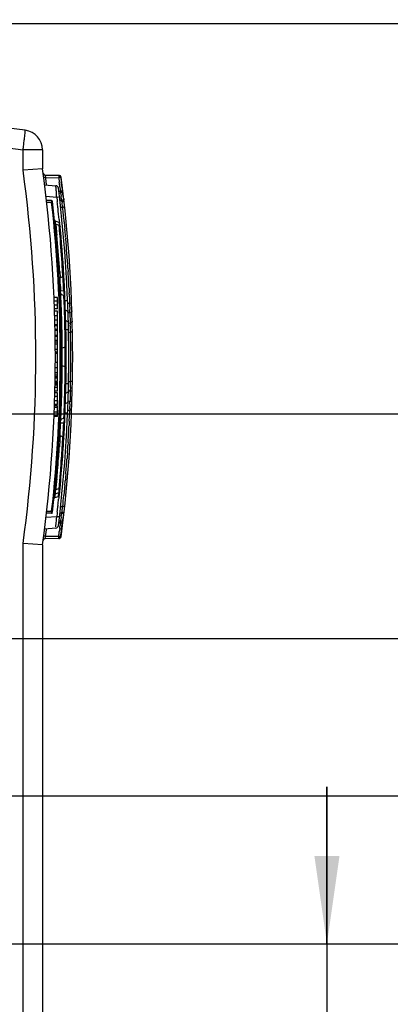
# Model space of a CAD drawing. Header units: inches. Extents: x 0 to 117, y 0 to 83.
# Tile 30 of 60: x 58.53 to 61.47, y 67.91 to 75.74. Entities that reach past the tile are written whole.
import ezdxf

# ---------------------------------------------------------------- set-up
doc = ezdxf.new("R2010")
doc.units = ezdxf.units.IN
doc.header["$LTSCALE"] = 6.431102
doc.header["$MEASUREMENT"] = 0
doc.layers.get('0').update_dxf_attribs({"linetype": 'CONTINUOUS'})
doc.styles.get("Standard").update_dxf_attribs({"font": 'txt', "width": 0.8})
doc.dimstyles.new('DIMSTYLE_1', dxfattribs={"dimtxt": 0.78125, "dimasz": 0.7, "dimexe": 0.18, "dimexo": 0.0625, "dimgap": 0.09, "dimtad": 1, "dimdec": 0, "dimzin": 4, "dimdsep": 46, "dimtxsty": 'STANDARD', "dimblk": '_FILLED', "dimblk1": '_FILLED', "dimblk2": '_FILLED', "dimcen": 0.09, "dimadec": 0, "dimazin": 0, "dimtfac": 1, "dimtdec": 0, "dimtofl": 0, "dimtmove": 0, "dimatfit": 3, "dimldrblk": '_FILLED', "dimfxl": 1, "dimtolj": 1, "dimtzin": 4, "dimarcsym": 0})
doc.dimstyles.new('DIMSTYLE_2', dxfattribs={"dimtxt": 0.78125, "dimasz": 0.7, "dimexe": 0.18, "dimexo": 0.0625, "dimgap": 0.09, "dimtad": 1, "dimdec": 3, "dimzin": 4, "dimdsep": 46, "dimtxsty": 'STANDARD', "dimblk": '_FILLED', "dimblk1": '_FILLED', "dimblk2": '_FILLED', "dimcen": 0.09, "dimadec": 0, "dimazin": 0, "dimtfac": 1, "dimtdec": 3, "dimtofl": 0, "dimtmove": 0, "dimatfit": 3, "dimldrblk": '_FILLED', "dimfxl": 1, "dimtolj": 1, "dimtzin": 4, "dimarcsym": 0})

# ---------------------------------------------------------------- blocks, each defined once
blk = doc.blocks.new('_FILLED')
at = {"color": 0, "linetype": 'BYBLOCK'}
blk.add_solid([(0, 0), (-1, 0.143), (-1, -0.143)], dxfattribs=at)
blk = doc.blocks.new('*D4')
at = {"color": 7, "linetype": 'CONTINUOUS'}
for p, q in [((55.4323, 74.3241), (55.4323, 76.9669)), ((56.7316, 69.5858), (56.7316, 76.9669)), ((55.4323, 76.5919), (54.1823, 76.5919)), ((54.1823, 76.5919), (56.0819, 76.5919)), ((59.1591, 76.5919), (56.0819, 76.5919)), ((56.7316, 76.5919), (59.1591, 76.5919))]:
    blk.add_line(p, q, dxfattribs=at)
at = {"color": 7, "linetype": 'CONTINUOUS', "xscale": 0.7, "yscale": 0.7, "zscale": 0.7}
blk.add_blockref('_FILLED', (55.4323, 76.5919), dxfattribs=at)
at = {"color": 7, "linetype": 'CONTINUOUS', "xscale": 0.7, "yscale": 0.7, "zscale": 0.7, "rotation": 180}
blk.add_blockref('_FILLED', (56.7316, 76.5919), dxfattribs=at)
at = {"color": 7, "linetype": 'CONTINUOUS', "insert": (57.9091, 77.5685), "char_height": 0.78125, "width": 1.25, "attachment_point": 1, "line_spacing_factor": 0.9}
blk.add_mtext('33', dxfattribs=at)
blk = doc.blocks.new('*D6')
at = {"color": 7, "linetype": 'CONTINUOUS'}
for p, q in [((62.4584, 74.1577), (62.4584, 77.5183)), ((53.185, 75.7103), (55.3069, 75.7103)), ((55.5549, 75.7103), (56.6134, 75.7103)), ((56.8614, 75.7103), (62.8334, 75.7103)), ((62.4584, 75.7103), (62.4584, 74.1577)), ((62.4584, 72.6052), (62.4584, 74.1577)), ((57.2694, 72.6052), (62.8334, 72.6052))]:
    blk.add_line(p, q, dxfattribs=at)
at = {"color": 7, "linetype": 'CONTINUOUS', "xscale": 0.7, "yscale": 0.7, "zscale": 0.7}
for p, rotation in [((62.4584, 75.7103), 90), ((62.4584, 72.6052), 270)]:
    blk.add_blockref('_FILLED', p, dxfattribs=dict(at, rotation=rotation))
at = {"color": 7, "linetype": 'CONTINUOUS', "insert": (61.4819, 76.2683), "char_height": 0.78125, "width": 1.25, "attachment_point": 1, "rotation": 90, "line_spacing_factor": 0.9}
blk.add_mtext('79', dxfattribs=at)
blk = doc.blocks.new('*D7')
at = {"color": 7, "linetype": 'CONTINUOUS'}
for p, q in [((60.9706, 68.3884), (60.9706, 69.6384)), ((60.9706, 69.6384), (60.9706, 67.5391)), ((57.685, 68.3884), (61.3456, 68.3884)), ((60.9706, 64.1828), (60.9706, 67.5391)), ((57.2282, 66.6899), (61.3456, 66.6899)), ((60.9706, 66.6899), (60.9706, 64.1828))]:
    blk.add_line(p, q, dxfattribs=at)
at = {"color": 7, "linetype": 'CONTINUOUS', "xscale": 0.7, "yscale": 0.7, "zscale": 0.7}
for p, rotation in [((60.9706, 68.3884), 270), ((60.9706, 66.6899), 90)]:
    blk.add_blockref('_FILLED', p, dxfattribs=dict(at, rotation=rotation))
at = {"color": 7, "linetype": 'CONTINUOUS', "insert": (59.994, 65.4328), "char_height": 0.78125, "width": 1.25, "attachment_point": 3, "rotation": 90, "line_spacing_factor": 0.9}
blk.add_mtext('43', dxfattribs=at)
blk = doc.blocks.new('*D8')
at = {"color": 7, "linetype": 'CONTINUOUS'}
for p, q in [((63.5425, 69.5657), (63.5425, 70.8157)), ((63.5425, 70.8157), (63.5425, 68.977)), ((56.6383, 69.5657), (63.9175, 69.5657)), ((63.5425, 65.9134), (63.5425, 68.977)), ((57.685, 68.3884), (63.9175, 68.3884)), ((63.5425, 68.3884), (63.5425, 65.9134))]:
    blk.add_line(p, q, dxfattribs=at)
at = {"color": 7, "linetype": 'CONTINUOUS', "xscale": 0.7, "yscale": 0.7, "zscale": 0.7}
for p, rotation in [((63.5425, 69.5657), 270), ((63.5425, 68.3884), 90)]:
    blk.add_blockref('_FILLED', p, dxfattribs=dict(at, rotation=rotation))
at = {"color": 7, "linetype": 'CONTINUOUS', "insert": (62.566, 67.1634), "char_height": 0.78125, "width": 1.25, "attachment_point": 3, "rotation": 90, "line_spacing_factor": 0.9}
blk.add_mtext('30', dxfattribs=at)
blk = doc.blocks.new('*D9')
at = {"color": 7, "linetype": 'CONTINUOUS'}
for p, q in [((65.533, 70.8172), (65.533, 72.0672)), ((65.533, 72.0672), (65.533, 70.1914)), ((57.6159, 70.8172), (65.908, 70.8172)), ((65.533, 66.8469), (65.533, 70.1914)), ((56.6383, 69.5657), (65.908, 69.5657)), ((65.533, 69.5657), (65.533, 66.8469))]:
    blk.add_line(p, q, dxfattribs=at)
at = {"color": 7, "linetype": 'CONTINUOUS', "xscale": 0.7, "yscale": 0.7, "zscale": 0.7}
for p, rotation in [((65.533, 70.8172), 270), ((65.533, 69.5657), 90)]:
    blk.add_blockref('_FILLED', p, dxfattribs=dict(at, rotation=rotation))
at = {"color": 7, "linetype": 'CONTINUOUS', "insert": (64.5564, 68.0969), "char_height": 0.78125, "width": 1.25, "attachment_point": 3, "rotation": 90, "line_spacing_factor": 0.9}
blk.add_mtext('32', dxfattribs=at)
blk = doc.blocks.new('*D10')
at = {"color": 7, "linetype": 'CONTINUOUS'}
for p, q in [((65.5317, 71.712), (65.5317, 75.3792)), ((62.4197, 72.6069), (65.9067, 72.6069)), ((65.5317, 72.6069), (65.5317, 71.712)), ((65.5317, 70.8172), (65.5317, 71.712)), ((57.6159, 70.8172), (65.9067, 70.8172))]:
    blk.add_line(p, q, dxfattribs=at)
at = {"color": 7, "linetype": 'CONTINUOUS', "xscale": 0.7, "yscale": 0.7, "zscale": 0.7}
for p, rotation in [((65.5317, 72.6069), 90), ((65.5317, 70.8172), 270)]:
    blk.add_blockref('_FILLED', p, dxfattribs=dict(at, rotation=rotation))
at = {"color": 7, "linetype": 'CONTINUOUS', "insert": (64.5551, 74.1292), "char_height": 0.78125, "width": 1.25, "attachment_point": 1, "rotation": 90, "line_spacing_factor": 0.9}
blk.add_mtext('45', dxfattribs=at)

msp = doc.modelspace()

# ---------------------------------------------------------------- linework, layer by layer
at = {"color": 7, "linetype": 'CONTINUOUS'}
for p, q in [((58.5706, 74.8609), (53.2055, 75.5387)), ((53.2076, 75.3801), (58.5536, 74.7047)), ((58.7083, 74.7047), (58.5536, 74.7047)), ((58.5536, 74.5432), (58.5536, 74.7047)), ((58.7083, 74.7047), (58.7083, 74.554)), ((58.7083, 74.554), (58.5536, 74.5432)), ((58.7285, 74.5044), (58.8372, 74.5025)), ((58.7332, 74.4847), (58.7199, 74.4829)), ((58.7248, 74.428), (58.8141, 74.4202)), ((58.7332, 74.4847), (58.8375, 74.4828)), ((58.734, 74.4782), (58.7332, 74.4847)), ((58.7349, 74.4718), (58.734, 74.4782)), ((58.7365, 74.4589), (58.7349, 74.4718)), ((58.8155, 74.4077), (58.8143, 74.4194)), ((58.8375, 74.4828), (58.839, 74.471)), ((58.839, 74.471), (58.8405, 74.4591)), ((58.8527, 74.4848), (58.8402, 74.4832)), ((58.8405, 74.4591), (58.842, 74.4472)), ((58.8528, 74.4848), (58.8544, 74.4727)), ((58.856, 74.4887), (58.8529, 74.4888)), ((58.8544, 74.4727), (58.8559, 74.4606)), ((58.8559, 74.4606), (58.8575, 74.4485)), ((58.8383, 74.3759), (58.8508, 74.376)), ((58.8399, 74.3622), (58.8512, 74.3623)), ((58.8465, 74.4116), (58.8493, 74.3879)), ((58.8493, 74.3879), (58.8508, 74.376)), ((58.8508, 74.376), (58.851, 74.3677)), ((58.851, 74.3677), (58.8511, 74.3645)), ((58.8512, 74.3623), (58.8534, 74.349)), ((58.8534, 74.349), (58.8557, 74.3357)), ((58.8619, 74.4123), (58.8649, 74.3884)), ((58.8649, 74.3884), (58.8663, 74.3764)), ((58.8675, 74.3696), (58.8663, 74.3764)), ((58.8686, 74.3628), (58.8675, 74.3696)), ((58.7347, 74.3367), (58.8212, 74.3291)), ((58.78, 74.302), (58.7389, 74.302)), ((58.7809, 74.2863), (58.7409, 74.2863)), ((58.78, 74.302), (58.7807, 74.2895)), ((58.7809, 74.2863), (58.7888, 74.2871)), ((58.8212, 74.3291), (58.8247, 74.2987)), ((58.8247, 74.2987), (58.8255, 74.2912)), ((58.8612, 74.3024), (58.8468, 74.3023)), ((58.8601, 74.3091), (58.8612, 74.3024)), ((58.8629, 74.2937), (58.8641, 74.2844)), ((58.8743, 74.3288), (58.8732, 74.3356)), ((58.8754, 74.322), (58.8743, 74.3288)), ((58.8766, 74.3152), (58.8754, 74.322)), ((58.8766, 74.3152), (58.8782, 74.3047)), ((58.8306, 74.2449), (58.8314, 74.2376)), ((58.869, 74.2474), (58.8529, 74.2474)), ((58.8683, 74.2529), (58.869, 74.2474)), ((58.8382, 74.1282), (58.8112, 74.1381)), ((58.8405, 74.1046), (58.8135, 74.1144)), ((58.8403, 74.1518), (58.8408, 74.146)), ((58.8408, 74.146), (58.8413, 74.1409)), ((58.8413, 74.1409), (58.8429, 74.1252)), ((58.8807, 74.1323), (58.8817, 74.1217)), ((58.8817, 74.1217), (58.883, 74.1087)), ((58.883, 74.1087), (58.8842, 74.0957)), ((58.8185, 74.0641), (58.8202, 74.0468)), ((58.8202, 74.0468), (58.822, 74.0276)), ((58.8842, 74.0957), (58.8858, 74.078)), ((58.8922, 74.0065), (58.893, 73.9962)), ((58.8449, 73.7368), (58.8479, 73.6884)), ((58.8701, 73.695), (58.8689, 73.7169)), ((58.9103, 73.7626), (58.9106, 73.7586)), ((58.9106, 73.7586), (58.9116, 73.7427)), ((58.9116, 73.7427), (58.9118, 73.7386)), ((58.8479, 73.6884), (58.848, 73.6869)), ((58.8701, 73.695), (58.848, 73.6869)), ((58.8719, 73.6852), (58.8713, 73.696)), ((58.8507, 73.6168), (58.8514, 73.6041)), ((58.8514, 73.6041), (58.8515, 73.6018)), ((58.8515, 73.6018), (58.852, 73.5917)), ((58.852, 73.5917), (58.8524, 73.5827)), ((58.852, 73.5796), (58.8524, 73.5827)), ((58.852, 73.5759), (58.852, 73.5796)), ((58.8523, 73.567), (58.852, 73.5759)), ((58.8771, 73.582), (58.8523, 73.5829)), ((58.9192, 73.6046), (58.9206, 73.5754)), ((58.9206, 73.5754), (58.9209, 73.5686)), ((58.828, 73.5304), (58.7998, 73.5304)), ((58.828, 73.5005), (58.8007, 73.5005)), ((58.828, 73.4391), (58.828, 73.5304)), ((58.8788, 73.546), (58.8536, 73.5552)), ((58.8537, 73.5537), (58.8536, 73.5552)), ((58.8547, 73.5323), (58.8537, 73.5537)), ((58.8566, 73.4882), (58.8547, 73.5323)), ((58.8574, 73.4693), (58.8566, 73.4882)), ((58.8791, 73.5404), (58.8788, 73.546)), ((58.8807, 73.498), (58.8791, 73.5404)), ((58.8813, 73.4816), (58.8807, 73.498)), ((58.8819, 73.4634), (58.8813, 73.4816)), ((58.9076, 73.5042), (58.8896, 73.5035)), ((58.9245, 73.4836), (58.9086, 73.4839)), ((58.9223, 73.537), (58.9232, 73.5149)), ((58.9232, 73.5149), (58.9237, 73.5049)), ((58.9237, 73.5049), (58.9242, 73.4912)), ((58.9242, 73.4912), (58.9245, 73.4836)), ((58.9399, 73.4842), (58.9245, 73.4836)), ((58.828, 73.469), (58.8016, 73.469)), ((58.828, 73.4391), (58.8025, 73.4391)), ((58.828, 73.4216), (58.8031, 73.4216)), ((58.828, 72.8611), (58.828, 73.4216)), ((58.8839, 73.4001), (58.8833, 73.4224)), ((58.926, 73.4095), (58.9112, 73.4098)), ((58.9252, 73.4523), (58.9256, 73.434)), ((58.926, 73.4138), (58.926, 73.4095)), ((58.926, 73.4095), (58.9263, 73.4004)), ((58.828, 73.3835), (58.8042, 73.3835)), ((58.828, 73.3512), (58.8052, 73.3512)), ((58.9135, 73.328), (58.9284, 73.3276)), ((58.9263, 73.4004), (58.9268, 73.3822)), ((58.9268, 73.3822), (58.9276, 73.3549)), ((58.9276, 73.3549), (58.9282, 73.3367)), ((58.9282, 73.3367), (58.9284, 73.3276)), ((58.9284, 73.3276), (58.9291, 73.3118)), ((58.828, 73.3125), (58.8064, 73.3125)), ((58.828, 73.3062), (58.8066, 73.3062)), ((58.828, 73.2772), (58.8074, 73.2772)), ((58.828, 73.2684), (58.8077, 73.2684)), ((58.8872, 73.261), (58.8868, 73.2834)), ((58.9118, 73.2732), (58.8963, 73.2729)), ((58.915, 73.2539), (58.9309, 73.2535)), ((58.9306, 73.2653), (58.9309, 73.2535)), ((58.9464, 73.2538), (58.9309, 73.2535)), ((58.828, 73.2282), (58.8089, 73.2282)), ((58.828, 73.2203), (58.809, 73.2203)), ((58.828, 73.1895), (58.809, 73.1895)), ((58.828, 73.1759), (58.809, 73.1759)), ((58.8646, 73.1954), (58.8643, 73.2146)), ((58.8648, 73.1782), (58.8646, 73.1954)), ((58.8649, 73.1632), (58.8648, 73.1782)), ((58.828, 73.1593), (58.809, 73.1593)), ((58.828, 73.1163), (58.809, 73.1163)), ((58.828, 73.0961), (58.809, 73.0961)), ((58.8651, 73.1507), (58.8649, 73.1632)), ((58.8888, 73.1363), (58.8652, 73.1277)), ((58.8887, 73.1487), (58.8886, 73.1583)), ((58.8888, 73.1363), (58.8887, 73.1487)), ((58.889, 73.1363), (58.889, 73.1279)), ((58.828, 73.0843), (58.809, 73.0843)), ((58.828, 73.0143), (58.809, 73.0143)), ((58.809, 72.9727), (58.828, 72.9727)), ((58.8646, 72.9212), (58.8648, 72.9382)), ((58.8648, 72.9382), (58.8651, 72.9653)), ((58.8651, 72.9653), (58.8652, 72.9866)), ((58.8888, 72.9796), (58.8652, 72.9881)), ((58.8652, 72.9866), (58.8652, 72.9881)), ((58.8881, 72.9153), (58.8883, 72.9316)), ((58.8887, 72.9671), (58.8888, 72.9796)), ((58.828, 72.8577), (58.808, 72.8577)), ((58.828, 72.8611), (58.8081, 72.8611)), ((58.828, 72.9299), (58.809, 72.9299)), ((58.828, 72.9119), (58.809, 72.9119)), ((58.828, 72.8985), (58.809, 72.8985)), ((58.828, 72.8899), (58.809, 72.8899)), ((58.828, 72.7864), (58.828, 72.8577)), ((58.8643, 72.9022), (58.8646, 72.9212)), ((58.8879, 72.897), (58.8881, 72.9153)), ((58.915, 72.863), (58.9309, 72.8628)), ((58.9464, 72.8626), (58.9309, 72.8628)), ((58.828, 72.7864), (58.8059, 72.7864)), ((58.828, 72.8152), (58.8067, 72.8152)), ((58.828, 72.8324), (58.8073, 72.8324)), ((58.828, 72.8421), (58.8075, 72.8421)), ((58.828, 72.852), (58.8078, 72.852)), ((58.9118, 72.8426), (58.8963, 72.8429)), ((58.9135, 72.789), (58.929, 72.7888)), ((58.9287, 72.7797), (58.9282, 72.7615)), ((58.929, 72.7888), (58.9287, 72.7797)), ((58.9298, 72.8132), (58.9292, 72.793)), ((58.828, 72.709), (58.8035, 72.709)), ((58.828, 72.7432), (58.8046, 72.7432)), ((58.828, 72.7729), (58.8055, 72.7729)), ((58.828, 72.6791), (58.828, 72.7729)), ((58.8833, 72.6947), (58.884, 72.7172)), ((58.9112, 72.7072), (58.9266, 72.707)), ((58.9269, 72.7161), (58.9266, 72.707)), ((58.9277, 72.7433), (58.9269, 72.7161)), ((58.9282, 72.7615), (58.9277, 72.7433)), ((58.828, 72.619), (58.8008, 72.619)), ((58.828, 72.6558), (58.8019, 72.6558)), ((58.828, 72.6675), (58.8023, 72.6675)), ((58.828, 72.6791), (58.8026, 72.6791)), ((58.828, 72.5837), (58.828, 72.6674)), ((58.8559, 72.611), (58.8566, 72.6282)), ((58.8566, 72.6282), (58.8574, 72.6474)), ((58.9086, 72.6332), (58.9245, 72.633)), ((58.9242, 72.6246), (58.9237, 72.611)), ((58.9245, 72.633), (58.9242, 72.6246)), ((58.9249, 72.6437), (58.9245, 72.633)), ((58.94, 72.6324), (58.9245, 72.633)), ((58.926, 72.6824), (58.9255, 72.6642)), ((58.828, 72.5837), (58.7997, 72.5837)), ((58.828, 72.5888), (58.7999, 72.5888)), ((58.8788, 72.5698), (58.8536, 72.5606)), ((58.8539, 72.5665), (58.8547, 72.5836)), ((58.8547, 72.5836), (58.8553, 72.5961)), ((58.8553, 72.5961), (58.8559, 72.611)), ((58.8788, 72.5698), (58.8791, 72.5754)), ((58.8791, 72.5754), (58.8797, 72.5918)), ((58.9076, 72.6115), (58.8896, 72.6123)), ((58.9206, 72.5405), (58.9192, 72.5112)), ((58.9209, 72.5479), (58.9206, 72.5405)), ((58.9237, 72.611), (58.9232, 72.6009)), ((58.8756, 72.5017), (58.876, 72.5107)), ((58.876, 72.5107), (58.8762, 72.5129)), ((58.8762, 72.5129), (58.8766, 72.5229)), ((58.8766, 72.5229), (58.8771, 72.5339)), ((58.8467, 72.406), (58.8449, 72.3786)), ((58.8701, 72.4209), (58.848, 72.4289)), ((58.8689, 72.3991), (58.8701, 72.4209)), ((58.8713, 72.4198), (58.8719, 72.4305)), ((58.8438, 72.3613), (58.8425, 72.342)), ((58.8449, 72.3786), (58.8438, 72.3613)), ((58.8653, 72.3386), (58.8664, 72.3568)), ((58.8664, 72.3568), (58.8674, 72.3731)), ((58.9106, 72.3573), (58.9103, 72.3532)), ((58.9116, 72.3731), (58.9106, 72.3573)), ((58.9118, 72.3777), (58.9116, 72.3731)), ((58.8579, 72.2286), (58.8596, 72.2521)), ((58.9035, 72.2532), (58.9029, 72.2451)), ((58.9043, 72.2641), (58.9035, 72.2532)), ((58.9063, 72.2927), (58.9043, 72.2641)), ((58.851, 72.1357), (58.8527, 72.1581)), ((58.822, 72.0874), (58.8201, 72.0684)), ((58.8901, 72.0851), (58.8889, 72.072)), ((58.891, 72.0957), (58.8901, 72.0851)), ((58.8922, 72.1093), (58.891, 72.0957)), ((58.893, 72.1196), (58.8922, 72.1093)), ((58.8937, 72.1271), (58.893, 72.1196)), ((58.8128, 71.9924), (58.8137, 71.9972)), ((58.8405, 72.0112), (58.8135, 72.0014)), ((58.8137, 72.0029), (58.8135, 72.0014)), ((58.8149, 72.0144), (58.8137, 72.0029)), ((58.8137, 71.9972), (58.8149, 72.0019)), ((58.8201, 72.0684), (58.8149, 72.0144)), ((58.8389, 72.0085), (58.8149, 72.0019)), ((58.8393, 72.0125), (58.8389, 72.0085)), ((58.8405, 72.0112), (58.8406, 72.0126)), ((58.8406, 72.0126), (58.8424, 72.0331)), ((58.8817, 71.9942), (58.8807, 71.9836)), ((58.8824, 72.0015), (58.8817, 71.9942)), ((58.883, 72.0072), (58.8824, 72.0015)), ((58.8841, 72.0187), (58.883, 72.0072)), ((58.8858, 72.038), (58.8841, 72.0187)), ((58.8074, 71.9385), (58.8104, 71.9696)), ((58.8074, 71.9385), (58.8344, 71.9483)), ((58.8344, 71.9483), (58.8372, 71.9769)), ((58.8374, 71.9354), (58.8363, 71.9249)), ((58.8377, 71.9784), (58.8372, 71.9769)), ((58.839, 71.9513), (58.8374, 71.9354)), ((58.8429, 71.9907), (58.8413, 71.9749)), ((58.8807, 71.9836), (58.8779, 71.9549)), ((58.8314, 71.8783), (58.8306, 71.8709)), ((58.8529, 71.8685), (58.869, 71.8685)), ((58.8212, 71.7868), (58.7347, 71.7792)), ((58.78, 71.8138), (58.7389, 71.8138)), ((58.7409, 71.8296), (58.7809, 71.8296)), ((58.7809, 71.8296), (58.7802, 71.8159)), ((58.7888, 71.8287), (58.7809, 71.8296)), ((58.8247, 71.8171), (58.8212, 71.7868)), ((58.8253, 71.7863), (58.8212, 71.7868)), ((58.8255, 71.8246), (58.8247, 71.8171)), ((58.8612, 71.8134), (58.8468, 71.8135)), ((58.8523, 71.7602), (58.8512, 71.7536)), ((58.8557, 71.7802), (58.8523, 71.7602)), ((58.8568, 71.7868), (58.8557, 71.7802)), ((58.8635, 71.8267), (58.8629, 71.8222)), ((58.8675, 71.7462), (58.8709, 71.7666)), ((58.8709, 71.7666), (58.872, 71.7734)), ((58.872, 71.7734), (58.8754, 71.7938)), ((58.8754, 71.7938), (58.8766, 71.8006)), ((58.8141, 71.6957), (58.7248, 71.6878)), ((58.7373, 71.6634), (58.7398, 71.6828)), ((58.7398, 71.6828), (58.7406, 71.6892)), ((58.8154, 71.7069), (58.8181, 71.74)), ((58.8383, 71.7399), (58.8508, 71.7398)), ((58.8399, 71.7537), (58.8512, 71.7536)), ((58.845, 71.6923), (58.842, 71.6686)), ((58.8493, 71.728), (58.8479, 71.7161)), ((58.8508, 71.7398), (58.8493, 71.728)), ((58.851, 71.7482), (58.8511, 71.7514)), ((58.8649, 71.7275), (58.8663, 71.7394)), ((58.8663, 71.7394), (58.8675, 71.7462)), ((58.7332, 71.6312), (58.72, 71.6329)), ((58.8379, 71.6133), (58.7285, 71.6114)), ((58.7332, 71.6312), (58.7349, 71.6441)), ((58.7332, 71.6312), (58.8375, 71.633)), ((58.7349, 71.6441), (58.7373, 71.6634)), ((58.8391, 71.6328), (58.8507, 71.6313)), ((58.856, 71.6271), (58.8525, 71.6271)), ((58.8528, 71.631), (58.8544, 71.6432)), ((58.8544, 71.6432), (58.8559, 71.6553)), ((58.5536, 64.5449), (58.5536, 71.5726)), ((58.7083, 71.5619), (58.5536, 71.5726)), ((58.7083, 71.5619), (58.7083, 64.5449))]:
    msp.add_line(p, q, dxfattribs=at)
for points in [[(58.8525, 74.4888), (58.8525, 74.4887), (58.8525, 74.4886), (58.8525, 74.4883), (58.8525, 74.4879), (58.8525, 74.4874), (58.8526, 74.4869), (58.8527, 74.4863), (58.8527, 74.4856), (58.8528, 74.4848)], [(58.7995, 71.9285), (58.8, 71.9309), (58.801, 71.9332), (58.8026, 71.9354), (58.8045, 71.937), (58.8067, 71.9382), (58.8074, 71.9385)], [(58.839, 71.9514), (58.8406, 71.9535), (58.8416, 71.9558), (58.8421, 71.9582)], [(58.8525, 71.6271), (58.8525, 71.6271), (58.8525, 71.6273), (58.8525, 71.6276), (58.8525, 71.628), (58.8526, 71.6284), (58.8526, 71.629), (58.8527, 71.6296), (58.8527, 71.6303), (58.8528, 71.631)]]:
    msp.add_lwpolyline(points, dxfattribs=at)
for centre, radius, start, end in [((58.5508, 74.7047), 0.1575, 0, 82.8), ((50.4702, 75.7282), 8.1479, 352.92801, 353.2067), ((52.7991, 75.4515), 5.8027, 353.19943, 353.5502), ((49.6691, 75.8267), 8.955, 352.80229, 352.93355), ((47.7383, 73.0579), 10.9168, 352.18035, 7.81965), ((47.7867, 73.0579), 11.0236, 352.20008, 7.79993), ((58.7288, 74.5202), 0.0157, 187.61161, 269), ((58.8404, 74.4867), 0.0157, 7.36517, 89), ((60.5708, 74.9414), 1.8935, 193.56929, 193.957), ((47.7864, 73.0579), 11.0394, 7.12205, 7.29075), ((58.812, 74.3967), 0.0236, 6.93555, 85), ((47.7971, 73.0579), 11.1319, 6.98481, 7.16949), ((47.7867, 73.0579), 11.1614, 352.63483, 7.36517), ((47.1347, 72.9771), 11.8148, 6.97741, 7.15389), ((57.3907, 74.2806), 1.4305, 4.50446, 5.09909), ((55.8636, 74.1587), 2.9624, 4.1517, 4.53407), ((54.8378, 74.0832), 3.991, 4.00999, 4.16692), ((53.9571, 74.0219), 4.8738, 3.61408, 4.00557), ((47.8065, 73.0579), 11.1102, 353.06445, 6.93555), ((45.4917, 72.1075), 13.5657, 9.45366, 9.57021), ((58.78, 74.2941), 0.00787, 6.44688, 90), ((47.8398, 73.0579), 11.0098, 353.59429, 6.40571), ((47.8398, 73.0579), 11.0177, 353.55858, 6.44695), ((58.4922, 77.1812), 2.871, 276.58072, 276.8705), ((47.8126, 73.0586), 11.0818, 6.1456, 6.38656), ((47.7747, 72.4714), 11.2367, 9.41247, 9.54994), ((58.3558, 74.2015), 0.5154, 10.29883, 11.29101), ((54.1143, 73.647), 4.7924, 7.52234, 7.64318), ((52.8023, 73.4737), 6.1158, 7.31998, 7.52223), ((47.8081, 73.0581), 11.0863, 5.66164, 6.10754), ((47.7931, 73.0586), 11.1395, 5.53114, 6.12624), ((58.8152, 74.1492), 0.0118, 185.678, 250), ((58.8342, 74.1171), 0.0118, 5.50288, 70), ((58.5284, 74.1017), 0.3123, 0.52952, 1.51008), ((47.8398, 73.0579), 11.0571, 3.36404, 5.50022), ((49.1114, 73.117), 9.7532, 3.85609, 5.35686), ((47.7859, 73.0579), 11.1467, 5.07445, 5.25099), ((47.7844, 73.0578), 11.1483, 4.8821, 5.07445), ((46.6982, 73.021), 12.1905, 3.55992, 4.71121), ((47.7827, 73.0576), 11.1499, 3.62532, 4.82874), ((43.197, 72.7245), 15.6807, 3.70145, 3.8338), ((46.3805, 73.0011), 12.5089, 3.40077, 3.56053), ((46.8009, 73.0259), 12.0877, 3.27675, 3.40138), ((47.7831, 73.0576), 11.1496, 3.06415, 3.50152), ((52.5258, 73.3092), 6.3324, 3.28344, 3.41965), ((51.488, 73.2499), 7.3719, 3.08463, 3.28149), ((50.2481, 73.183), 8.6136, 2.88715, 3.08562), ((50.9679, 73.2425), 7.9164, 3.0659, 3.20578), ((49.9897, 73.19), 8.896, 2.91302, 3.06631), ((49.2027, 73.1499), 9.6841, 2.74711, 2.91317), ((47.8398, 73.0579), 11.0571, 356.64701, 3.34969), ((47.7857, 73.0578), 11.1469, 2.81206, 3.06414), ((59.2316, 73.5887), 0.3799, 183.28019, 184.00357), ((59.2819, 73.5922), 0.4303, 183.99685, 184.65268), ((48.5373, 73.118), 10.3502, 2.56947, 2.7473), ((47.7896, 73.058), 11.1431, 2.46371, 2.6266), ((55.7502, 73.396), 3.1755, 1.38608, 1.57909), ((50.4932, 73.1275), 8.3712, 2.19848, 2.34039), ((50.269, 73.1203), 8.5955, 1.8861, 2.1891), ((49.1109, 73.0811), 9.7542, 1.7513, 1.89192), ((46.4968, 73.0395), 12.3924, 1.7704, 1.96021), ((50.5896, 73.2739), 8.3375, 1.22598, 1.36741), ((55.6772, 73.3673), 3.2491, 0.82019, 1.17712), ((48.5711, 73.0647), 10.2943, 1.61505, 1.75093), ((48.1023, 73.0514), 10.7633, 1.48455, 1.61566), ((48.4282, 73.0594), 10.4373, 1.21969, 1.48666), ((46.7843, 73.0484), 12.1048, 1.33315, 1.66506), ((46.4614, 73.0404), 12.4277, 1.12004, 1.33511), ((49.4153, 73.0806), 9.45, 1.07667, 1.21904), ((50.5625, 73.1024), 8.3026, 0.77424, 1.07444), ((46.6727, 73.0436), 12.2165, 0.8252, 1.01945), ((52.4952, 73.0746), 6.4383, 1.9717, 2.11064), ((53.5436, 73.119), 5.389, 1.55539, 1.8837), ((47.7824, 73.0579), 11.1502, 358.99742, 1.00498), ((46.4122, 73.04), 12.477, 0.66394, 0.82452), ((46.8328, 73.0447), 12.0563, 0.53964, 0.66483), ((48.1071, 73.0585), 10.7583, 0.1546, 0.36876), ((47.9846, 73.0581), 10.8807, 359.84401, 0.15493), ((47.0608, 73.0583), 11.8285, 0.13668, 0.3371), ((48.095, 73.0577), 10.7703, 359.6295, 359.84436), ((47.0936, 73.0574), 11.7956, 359.62129, 359.8649), ((46.9317, 73.0579), 11.9576, 359.86438, 0.13701), ((46.6478, 73.0752), 12.2414, 359.32783, 359.49402), ((50.2994, 73.0172), 8.5657, 358.78704, 359.23037), ((46.3264, 73.0769), 12.5628, 358.89073, 359.17964), ((50.7807, 73.0195), 8.1517, 358.75411, 358.89901), ((48.0749, 73.0673), 10.7908, 358.38343, 358.51416), ((48.8863, 73.0467), 9.9791, 358.51197, 358.78968), ((46.5317, 73.0744), 12.3574, 358.34336, 358.66841), ((46.9301, 73.0653), 11.9589, 358.66788, 358.89028), ((58.4934, 72.8078), 0.436, 357.50924, 358.05494), ((54.0758, 72.9489), 4.8559, 358.39847, 358.62209), ((53.9837, 72.9502), 4.948, 358.63263, 358.74969), ((49.4464, 73.0232), 9.4186, 357.97783, 358.1206), ((48.5697, 73.0521), 10.2957, 358.11988, 358.25404), ((48.0954, 73.0667), 10.7702, 358.25368, 358.38402), ((55.9502, 72.7671), 2.9771, 358.36911, 358.84184), ((50.5804, 72.9843), 8.2839, 357.66922, 357.81453), ((50.7525, 72.977), 8.1116, 357.82009, 357.97883), ((46.8771, 73.0617), 12.0118, 357.75786, 357.88396), ((46.4366, 73.0783), 12.4526, 357.88271, 358.04406), ((46.7731, 73.0666), 12.1159, 358.04482, 358.24103), ((48.5955, 72.9678), 10.3345, 358.20296, 358.31681), ((59.196, 72.5274), 0.3444, 174.48828, 175.49171), ((47.7902, 73.0579), 11.1424, 357.3767, 357.64968), ((51.6448, 72.8573), 7.2148, 356.71587, 356.91717), ((50.3552, 72.9269), 8.5063, 356.91604, 357.11706), ((49.3586, 72.9772), 9.5042, 357.11638, 357.32191), ((50.0232, 72.9241), 8.8625, 356.93252, 357.08652), ((49.2157, 72.9652), 9.671, 357.08634, 357.25291), ((58.8032, 72.5505), 0.0758, 347.35541, 349.88854), ((47.7831, 73.0582), 11.1496, 356.50096, 356.93874), ((47.7857, 73.0581), 11.1469, 356.93875, 357.18795), ((47.8398, 73.0579), 11.0571, 354.29289, 356.63596), ((52.6951, 72.7972), 6.1628, 356.5737, 356.71365), ((46.3595, 73.1177), 12.53, 356.59335, 356.71241), ((51.0117, 72.8711), 7.8726, 356.79227, 356.93289), ((50.185, 72.9242), 8.677, 355.86621, 356.15299), ((46.5577, 73.1035), 12.3313, 356.04105, 356.44381), ((47.7817, 73.0583), 11.1509, 356.0632, 356.37469), ((48.4338, 73.0531), 10.4329, 355.05381, 355.59158), ((48.7325, 73.0307), 10.1334, 355.58791, 355.72486), ((49.2529, 72.9919), 9.6116, 355.7242, 355.86423), ((46.7755, 73.0889), 12.113, 355.59288, 355.92691), ((47.7826, 73.0582), 11.15, 355.20989, 355.81803), ((50.2373, 72.8967), 8.6227, 354.61478, 355.05604), ((46.8808, 73.0797), 12.0073, 354.99959, 355.29247), ((46.8443, 73.0832), 12.044, 355.29014, 355.48768), ((47.7859, 73.0579), 11.1467, 354.74983, 354.92556), ((58.8342, 71.9987), 0.0118, 322.27788, 354.49712), ((56.2723, 81.356), 9.7234, 285.13142, 285.29482), ((47.8093, 73.0576), 11.085, 353.89245, 354.13486), ((47.7943, 73.0571), 11.1383, 353.87373, 354.32098), ((47.8127, 73.0573), 11.0816, 353.61343, 353.8544), ((54.0407, 72.4789), 4.8666, 352.29914, 352.41417), ((53.1992, 72.5905), 5.7155, 352.41855, 352.74188), ((58.78, 71.8217), 0.00787, 270, 353.55312), ((54.6853, 72.0436), 4.1439, 355.79809, 356.10629), ((53.8846, 72.0987), 4.9465, 356.09953, 356.23981), ((53.8041, 72.1041), 5.0272, 356.23879, 356.38095), ((47.7751, 73.6444), 11.2363, 350.48443, 350.6219), ((58.3556, 71.9144), 0.5155, 348.70732, 349.69914), ((57.3964, 72.0423), 1.4998, 350.72842, 351.13616), ((58.812, 71.7192), 0.0236, 275, 353.06445), ((47.7971, 73.0579), 11.1319, 352.95363, 353.07675), ((54.737, 71.8621), 4.1156, 358.29729, 358.41342), ((47.2384, 73.1297), 11.7107, 352.76697, 353.12284), ((58.7288, 71.5957), 0.0157, 91, 172.38839), ((47.7971, 73.0579), 11.1319, 352.64584, 352.83051), ((58.8404, 71.6291), 0.0157, 271, 352.63483)]:
    msp.add_arc(centre, radius, start, end, dxfattribs=at)
for points, knots in [([(58.565, 74.7997), (58.566, 74.8082), (58.5672, 74.8227), (58.5705, 74.8433), (58.569, 74.8524), (58.5719, 74.8607), (58.5706, 74.8609)], [0, 0, 0, 0, 0.419216, 0.735675, 0.932424, 1, 1, 1, 1]), ([(58.7301, 74.4971), (58.7297, 74.4989), (58.7302, 74.5004), (58.7278, 74.5044), (58.7285, 74.5044)], [0, 0, 0, 0, 0.736111, 1, 1, 1, 1]), ([(58.8372, 74.5025), (58.8377, 74.5025), (58.8366, 74.4994), (58.8382, 74.4944), (58.8374, 74.4875), (58.8375, 74.4828)], [0, 0, 0, 0, 0.076194, 0.292718, 1, 1, 1, 1]), ([(58.8525, 74.4888), (58.8521, 74.4922), (58.8511, 74.4995), (58.8423, 74.5007), (58.8399, 74.4989)], [0, 0, 0, 0, 0.53499, 1, 1, 1, 1]), ([(58.8663, 74.3764), (58.8662, 74.3768), (58.8619, 74.3793), (58.8577, 74.3768), (58.8539, 74.3764)], [0, 0, 0, 0, 0.100127, 1, 1, 1, 1]), ([(58.8642, 74.3678), (58.8633, 74.3665), (58.8603, 74.3639), (58.8563, 74.3651), (58.8546, 74.3661)], [0, 0, 0, 0, 0.442335, 1, 1, 1, 1]), ([(58.8665, 74.3754), (58.8666, 74.3742), (58.8661, 74.3715), (58.8651, 74.369), (58.8642, 74.3678)], [0, 0, 0, 0, 0.440474, 1, 1, 1, 1]), ([(58.8766, 74.3152), (58.8767, 74.3124), (58.8751, 74.3056), (58.8674, 74.3045), (58.8645, 74.3058)], [0, 0, 0, 0, 0.469069, 1, 1, 1, 1]), ([(58.8759, 74.3008), (58.8757, 74.3011), (58.8752, 74.3016), (58.8745, 74.302), (58.8742, 74.3022)], [0, 0, 0, 0, 0.439667, 1, 1, 1, 1]), ([(58.8843, 74.2491), (58.8845, 74.2481), (58.8775, 74.2499), (58.8752, 74.2481), (58.8721, 74.2478)], [0, 0, 0, 0, 0.245119, 1, 1, 1, 1]), ([(58.8079, 74.1189), (58.8074, 74.1197), (58.8064, 74.1215), (58.8059, 74.1234), (58.8058, 74.1244)], [0, 0, 0, 0, 0.509919, 1, 1, 1, 1]), ([(58.8135, 74.1144), (58.8124, 74.1148), (58.8103, 74.1161), (58.8087, 74.1179), (58.8079, 74.1189)], [0, 0, 0, 0, 0.489779, 1, 1, 1, 1]), ([(58.8134, 74.1147), (58.8129, 74.1175), (58.8121, 74.1251), (58.8095, 74.133), (58.8108, 74.1377)], [0, 0, 0, 0, 0.367534, 1, 1, 1, 1]), ([(58.8135, 74.1144), (58.8146, 74.114), (58.8129, 74.108), (58.8159, 74.1), (58.8163, 74.0834), (58.8179, 74.0712), (58.8185, 74.0641)], [0, 0, 0, 0, 0.066005, 0.259146, 0.573807, 1, 1, 1, 1]), ([(58.8382, 74.1282), (58.8399, 74.1276), (58.8393, 74.1193), (58.8405, 74.1143), (58.8406, 74.1099)], [0, 0, 0, 0, 0.28651, 1, 1, 1, 1]), ([(58.8476, 74.0222), (58.8466, 74.0337), (58.8454, 74.0538), (58.8416, 74.0799), (58.8431, 74.095), (58.8394, 74.1031), (58.8405, 74.1046)], [0, 0, 0, 0, 0.418973, 0.735553, 0.932836, 1, 1, 1, 1]), ([(58.8405, 74.1046), (58.8416, 74.1042), (58.8437, 74.1029), (58.8454, 74.1011), (58.8461, 74.1001)], [0, 0, 0, 0, 0.489724, 1, 1, 1, 1]), ([(58.8461, 74.1001), (58.8466, 74.0993), (58.8476, 74.0975), (58.8481, 74.0956), (58.8482, 74.0946)], [0, 0, 0, 0, 0.509963, 1, 1, 1, 1]), ([(58.8475, 73.5855), (58.8467, 73.5863), (58.8454, 73.5879), (58.8447, 73.59), (58.8446, 73.591)], [0, 0, 0, 0, 0.52481, 1, 1, 1, 1]), ([(58.8524, 73.5827), (58.8515, 73.583), (58.8497, 73.5837), (58.8482, 73.5849), (58.8475, 73.5855)], [0, 0, 0, 0, 0.503463, 1, 1, 1, 1]), ([(58.8829, 73.5782), (58.8822, 73.5791), (58.8804, 73.5807), (58.8783, 73.5817), (58.8771, 73.582)], [0, 0, 0, 0, 0.494617, 1, 1, 1, 1]), ([(58.8771, 73.582), (58.8777, 73.5795), (58.8796, 73.568), (58.8796, 73.556), (58.8786, 73.5468)], [0, 0, 0, 0, 0.211814, 1, 1, 1, 1]), ([(58.8849, 73.5736), (58.8848, 73.5744), (58.8844, 73.5761), (58.8835, 73.5775), (58.8829, 73.5782)], [0, 0, 0, 0, 0.478889, 1, 1, 1, 1]), ([(58.8816, 73.5446), (58.8828, 73.5454), (58.8849, 73.5473), (58.886, 73.5501), (58.8859, 73.5513)], [0, 0, 0, 0, 0.543543, 1, 1, 1, 1]), ([(58.9421, 73.4248), (58.9422, 73.4212), (58.9418, 73.4129), (58.9322, 73.4116), (58.9296, 73.4136)], [0, 0, 0, 0, 0.531861, 1, 1, 1, 1]), ([(58.9445, 73.3428), (58.9445, 73.3392), (58.9441, 73.331), (58.9345, 73.3298), (58.932, 73.3317)], [0, 0, 0, 0, 0.531432, 1, 1, 1, 1]), ([(58.8652, 73.1277), (58.867, 73.1284), (58.8626, 73.1392), (58.8651, 73.145), (58.8651, 73.1507)], [0, 0, 0, 0, 0.254745, 1, 1, 1, 1]), ([(58.9445, 72.7737), (58.9446, 72.7772), (58.9442, 72.7852), (58.9349, 72.7866), (58.9323, 72.7848)], [0, 0, 0, 0, 0.529266, 1, 1, 1, 1]), ([(58.9421, 72.6917), (58.9422, 72.6952), (58.9419, 72.7033), (58.9325, 72.7047), (58.9299, 72.7029)], [0, 0, 0, 0, 0.529684, 1, 1, 1, 1]), ([(58.8479, 72.5559), (58.8473, 72.555), (58.8463, 72.5531), (58.8459, 72.5511), (58.8458, 72.5501)], [0, 0, 0, 0, 0.510857, 1, 1, 1, 1]), ([(58.8536, 72.5606), (58.8524, 72.5602), (58.8502, 72.5588), (58.8486, 72.5569), (58.8479, 72.5559)], [0, 0, 0, 0, 0.488796, 1, 1, 1, 1]), ([(58.8524, 72.5331), (58.8523, 72.5345), (58.8519, 72.5416), (58.8522, 72.5488), (58.8527, 72.5545)], [0, 0, 0, 0, 0.19673, 1, 1, 1, 1]), ([(58.8536, 72.5606), (58.8541, 72.5608), (58.8532, 72.5636), (58.8539, 72.5651), (58.8539, 72.5665)], [0, 0, 0, 0, 0.253909, 1, 1, 1, 1]), ([(58.8849, 72.5422), (58.8848, 72.5414), (58.8844, 72.5398), (58.8835, 72.5383), (58.8829, 72.5377)], [0, 0, 0, 0, 0.479346, 1, 1, 1, 1]), ([(58.8829, 72.5377), (58.8822, 72.5368), (58.8804, 72.5352), (58.8783, 72.5342), (58.8771, 72.5339)], [0, 0, 0, 0, 0.494556, 1, 1, 1, 1]), ([(58.848, 72.4289), (58.8498, 72.4281), (58.8448, 72.4177), (58.847, 72.4117), (58.8467, 72.406)], [0, 0, 0, 0, 0.25467, 1, 1, 1, 1]), ([(58.8079, 71.9969), (58.8074, 71.9961), (58.8064, 71.9944), (58.8059, 71.9924), (58.8058, 71.9915)], [0, 0, 0, 0, 0.509919, 1, 1, 1, 1]), ([(58.8135, 72.0014), (58.8124, 72.001), (58.8103, 71.9997), (58.8087, 71.998), (58.8079, 71.9969)], [0, 0, 0, 0, 0.489779, 1, 1, 1, 1]), ([(58.8104, 71.9696), (58.8101, 71.9706), (58.8104, 71.9784), (58.8117, 71.9858), (58.8128, 71.9924)], [0, 0, 0, 0, 0.124589, 1, 1, 1, 1]), ([(58.8467, 72.0049), (58.8467, 72.0059), (58.8431, 72.0075), (58.8408, 72.0082), (58.8389, 72.0085)], [0, 0, 0, 0, 0.338988, 1, 1, 1, 1]), ([(58.8405, 72.0112), (58.8416, 72.0116), (58.8437, 72.0129), (58.8454, 72.0147), (58.8461, 72.0157)], [0, 0, 0, 0, 0.489724, 1, 1, 1, 1]), ([(58.8461, 72.0157), (58.8466, 72.0166), (58.8476, 72.0183), (58.8481, 72.0203), (58.8482, 72.0212)], [0, 0, 0, 0, 0.509963, 1, 1, 1, 1]), ([(58.8843, 71.8667), (58.8844, 71.8677), (58.8776, 71.8659), (58.8752, 71.8677), (58.8722, 71.868)], [0, 0, 0, 0, 0.242544, 1, 1, 1, 1]), ([(58.8435, 71.7841), (58.8437, 71.7857), (58.8333, 71.7832), (58.8297, 71.7858), (58.8253, 71.7863)], [0, 0, 0, 0, 0.279795, 1, 1, 1, 1]), ([(58.8612, 71.8134), (58.8649, 71.8131), (58.8697, 71.8122), (58.8758, 71.8073), (58.8735, 71.8044), (58.8724, 71.8035)], [0, 0, 0, 0, 0.576088, 0.781751, 1, 1, 1, 1]), ([(58.8759, 71.815), (58.8757, 71.8148), (58.8752, 71.8142), (58.8745, 71.8138), (58.8742, 71.8136)], [0, 0, 0, 0, 0.439674, 1, 1, 1, 1]), ([(58.8508, 71.7398), (58.8526, 71.7396), (58.856, 71.7397), (58.8633, 71.7351), (58.8631, 71.7396), (58.8625, 71.7401)], [0, 0, 0, 0, 0.36995, 0.841494, 1, 1, 1, 1]), ([(58.8512, 71.7536), (58.8549, 71.7532), (58.8602, 71.7528), (58.8661, 71.747), (58.8635, 71.7437), (58.8622, 71.7425)], [0, 0, 0, 0, 0.542429, 0.743677, 1, 1, 1, 1]), ([(58.7285, 71.6114), (58.7279, 71.6114), (58.7298, 71.6148), (58.7296, 71.6197), (58.7321, 71.6266), (58.7332, 71.6312)], [0, 0, 0, 0, 0.083985, 0.30899, 1, 1, 1, 1]), ([(58.8372, 71.6133), (58.8377, 71.6133), (58.8366, 71.6164), (58.8382, 71.6214), (58.8374, 71.6284), (58.8375, 71.633)], [0, 0, 0, 0, 0.07616, 0.292668, 1, 1, 1, 1]), ([(58.8372, 71.6133), (58.8406, 71.6134), (58.848, 71.6136), (58.8502, 71.6222), (58.8486, 71.6247)], [0, 0, 0, 0, 0.534382, 1, 1, 1, 1])]:
    msp.add_open_spline(points, degree=3, knots=knots, dxfattribs=at)
for points in [[(58.8629, 74.2937), (58.8678, 74.2941), (58.8789, 74.2969), (58.8759, 74.3008)], [(58.848, 73.6869), (58.8436, 73.6853), (58.84, 73.6798), (58.8402, 73.6751)], [(58.8701, 73.695), (58.8745, 73.6966), (58.8781, 73.7021), (58.8779, 73.7067)], [(58.8536, 73.5552), (58.8495, 73.5567), (58.846, 73.5614), (58.8458, 73.5658)], [(58.8788, 73.546), (58.8829, 73.5445), (58.8864, 73.5398), (58.8866, 73.5355)], [(58.9098, 73.4148), (58.9067, 73.4228), (58.8973, 73.429), (58.8889, 73.4293)], [(58.9105, 73.3354), (58.9067, 73.3418), (58.8986, 73.3463), (58.8912, 73.3467)], [(58.8652, 73.1277), (58.8609, 73.1261), (58.8574, 73.1211), (58.8574, 73.1165)], [(58.8888, 73.1363), (58.893, 73.1378), (58.8966, 73.1429), (58.8965, 73.1475)], [(58.8652, 72.9881), (58.8609, 72.9897), (58.8574, 72.9948), (58.8574, 72.9993)], [(58.8888, 72.9796), (58.893, 72.978), (58.8966, 72.9729), (58.8965, 72.9684)], [(58.9105, 72.7804), (58.9067, 72.774), (58.8986, 72.7695), (58.8912, 72.7692)], [(58.9082, 72.6977), (58.9043, 72.6913), (58.8963, 72.6868), (58.8889, 72.6865)], [(58.8792, 72.5502), (58.879, 72.5458), (58.8785, 72.5414), (58.8778, 72.5372)], [(58.8859, 72.5645), (58.8861, 72.5683), (58.8818, 72.5718), (58.8781, 72.5728)], [(58.8781, 72.5728), (58.8792, 72.5653), (58.8796, 72.5577), (58.8792, 72.5502)], [(58.8788, 72.5698), (58.8829, 72.5713), (58.8864, 72.576), (58.8866, 72.5804)], [(58.8446, 72.5249), (58.8448, 72.5286), (58.8487, 72.5321), (58.8524, 72.5331)], [(58.8524, 72.5331), (58.8607, 72.5334), (58.8689, 72.5334), (58.8772, 72.534)], [(58.848, 72.4289), (58.8436, 72.4305), (58.84, 72.436), (58.8402, 72.4407)], [(58.8701, 72.4209), (58.8745, 72.4193), (58.8781, 72.4138), (58.8779, 72.4091)], [(58.8389, 72.0085), (58.8392, 72.0026), (58.8395, 71.9966), (58.8393, 71.9906)], [(58.8027, 71.96), (58.8031, 71.9641), (58.8065, 71.9683), (58.8104, 71.9696)], [(58.8372, 71.9769), (58.8411, 71.9783), (58.8445, 71.9825), (58.8449, 71.9866)], [(58.8393, 71.9906), (58.8391, 71.9865), (58.8389, 71.9823), (58.8377, 71.9784)], [(58.8629, 71.8222), (58.8678, 71.8217), (58.8789, 71.819), (58.8759, 71.815)]]:
    msp.add_open_spline(points, degree=3, dxfattribs=at)

# ---------------------------------------------------------------- dimensions: what is measured, and where the dimension line sits
for base, p1, p2, angle, dimstyle, picture, middle in [((55.4323, 76.5919), (56.7316, 69.5858), (55.4323, 74.3241), 180, 'DIMSTYLE_2', '*D4', (58.5341, 77.1779)), ((62.4584, 75.7103), (57.2694, 72.6052), (53.185, 75.7103), 90, 'DIMSTYLE_1', '*D6', (61.8725, 76.8933)), ((65.5317, 72.6069), (57.6159, 70.8172), (62.4197, 72.6069), 90, 'DIMSTYLE_1', '*D10', (64.9457, 74.7542)), ((65.533, 70.8172), (56.6383, 69.5657), (57.6159, 70.8172), 90, 'DIMSTYLE_1', '*D9', (65.5072, 66.3544)), ((63.5425, 69.5657), (57.685, 68.3884), (56.6383, 69.5657), 90, 'DIMSTYLE_1', '*D8', (63.5167, 65.4209)), ((60.9706, 68.3884), (57.2282, 66.6899), (57.685, 68.3884), 90, 'DIMSTYLE_1', '*D7', (60.9447, 63.6903))]:
    dim = msp.add_linear_dim(base=base, p1=p1, p2=p2, angle=angle, dimstyle=dimstyle, dxfattribs=at)
    dim.commit()
    dim.dimension.update_dxf_attribs({"geometry": picture, "text_midpoint": middle, "dimtype": 160})

doc.saveas('drawing.dxf')
